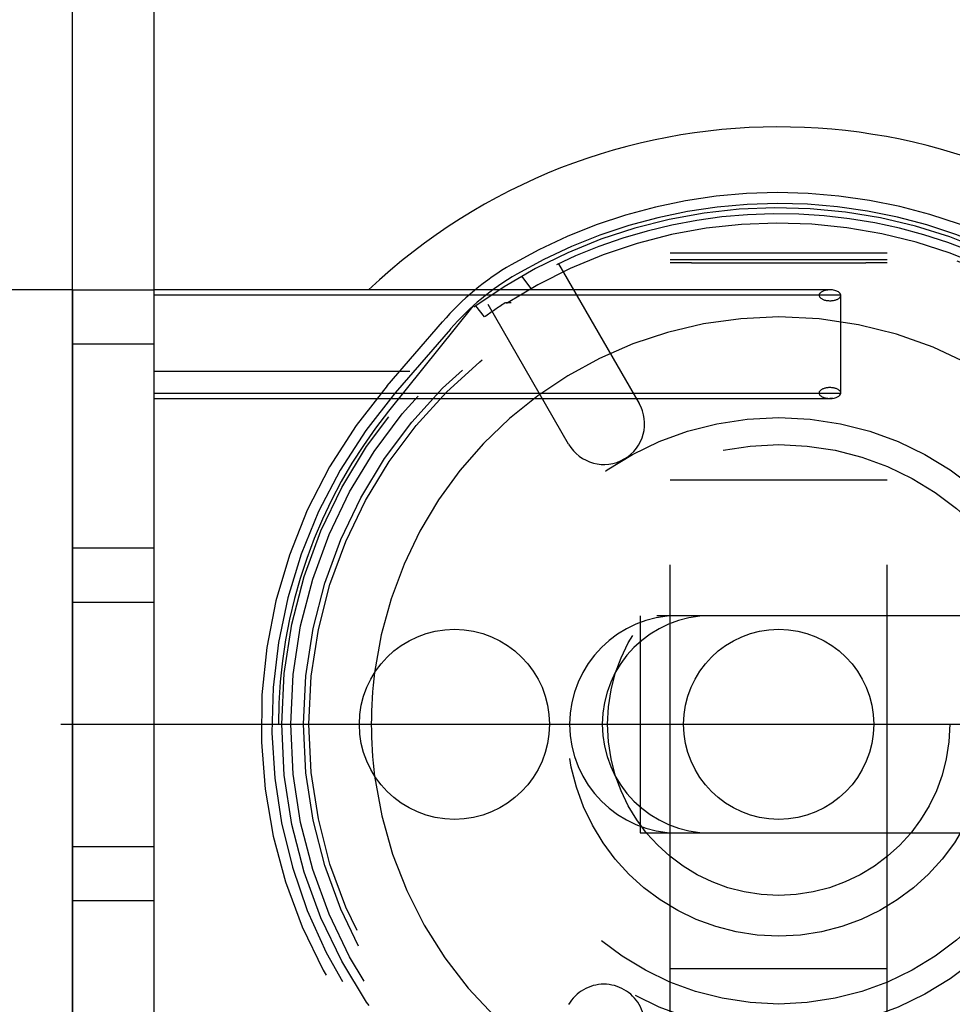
# Model space of a CAD drawing. Header units: millimetres. Extents: x 0 to 210, y 0 to 297.
# Tile 6 of 10: x 143.44 to 146.3, y 147.41 to 150.44. Entities that reach past the tile are written whole.
import ezdxf
from ezdxf.enums import TextEntityAlignment as Align

# ---------------------------------------------------------------- set-up
doc = ezdxf.new("R2010")
doc.units = ezdxf.units.MM
doc.header["$LTSCALE"] = 19.36
for name, pattern in [('CENTER', [0.6, 0.375, -0.075, 0.075, -0.075]), ('DOT', [0.2, 0.1, -0.1]), ('HIDDEN', [0.2, 0.1, -0.1])]:
    doc.linetypes.add(name, pattern=pattern)
doc.layers.get('0').update_dxf_attribs({"linetype": 'CONTINUOUS'})
for name, color, linetype in [('DEFAULT_2', 8, 'HIDDEN'), ('Z_AXIS', 7, 'CONTINUOUS'), ('Z_DIM_2D', 7, 'CONTINUOUS')]:
    doc.layers.add(name, color=color, linetype=linetype)
doc.styles.add('TEXTSTYLE_3', font='tridonic-metric-print-light.otf')
doc.styles.add('TEXTSTYLE_4', font='gdt', dxfattribs={"width": 0.7})
doc.dimstyles.new('DIMSTYLE_5', dxfattribs={"dimtxt": 2.2, "dimasz": 3.5, "dimexe": 1.5, "dimexo": 0, "dimgap": 0.55, "dimtad": 1, "dimdec": 1, "dimlfac": 6, "dimdsep": 46, "dimtxsty": 'TEXTSTYLE_3', "dimcen": 0.09, "dimclrt": 5, "dimadec": 1, "dimazin": 2, "dimtp": 0.1, "dimtm": 0.1, "dimtfac": 1, "dimtdec": 1, "dimtofl": 0, "dimtmove": 0, "dimatfit": 3, "dimfxl": 0, "dimtolj": 1, "dimarcsym": 0})
doc.dimstyles.new('DIMSTYLE_6', dxfattribs={"dimtxt": 2.2, "dimasz": 3.5, "dimexe": 1.5, "dimexo": 0, "dimgap": 0.55, "dimtad": 1, "dimdec": 1, "dimlfac": 6, "dimdsep": 46, "dimtxsty": 'TEXTSTYLE_3', "dimcen": 0.09, "dimclrt": 5, "dimadec": 1, "dimazin": 2, "dimtp": 0.2, "dimtm": 0.2, "dimtfac": 1, "dimtdec": 1, "dimtofl": 0, "dimtmove": 0, "dimatfit": 3, "dimfxl": 0, "dimtolj": 1, "dimarcsym": 0})

# ---------------------------------------------------------------- blocks, each defined once
blk = doc.blocks.new('*D7')
at = {"layer": 'Z_DIM_2D', "color": 2, "linetype": 'Continuous', "transparency": 16777216}
for p, q in [((143.5984, 146.9394), (143.5984, 154.4751)), ((143.8484, 146.9394), (143.8484, 154.4751)), ((143.5984, 152.9751), (143.7234, 152.9751)), ((143.8484, 152.9751), (143.7234, 152.9751)), ((143.7234, 152.9751), (147.2562, 152.9751))]:
    blk.add_line(p, q, dxfattribs=at)
at = {"layer": 'Z_DIM_2D', "color": 5, "linetype": 'Continuous', "transparency": 16777216, "style": 'TEXTSTYLE_3'}
blk.add_text('1.5', height=2.2, dxfattribs=at).set_placement((143.9849, 153.5251))
blk = doc.blocks.new('_NONE')
blk = doc.blocks.new('*D8')
at = {"layer": 'Z_DIM_2D', "color": 2, "linetype": 'Continuous', "transparency": 16777216}
for p, q in [((143.5984, 149.6061), (140.5681, 149.6061)), ((142.0681, 149.6061), (142.0681, 148.2728)), ((142.0681, 146.9394), (142.0681, 148.2728)), ((142.0681, 148.2728), (142.0681, 142.4451)), ((143.5984, 146.9394), (140.5681, 146.9394))]:
    blk.add_line(p, q, dxfattribs=at)
at = {"layer": 'Z_DIM_2D', "color": 5, "linetype": 'Continuous', "transparency": 16777216, "style": 'TEXTSTYLE_3'}
blk.add_text('16', height=2.2, rotation=90, dxfattribs=at).set_placement((141.5181, 145.353), align=Align.RIGHT)
blk = doc.blocks.new('*D9')
at = {"layer": 'Z_DIM_2D', "color": 2, "linetype": 'Continuous', "transparency": 16777216}
for p, q in [((143.5984, 149.4394), (143.5984, 163.1249)), ((147.8568, 149.0464), (147.8568, 163.1249)), ((145.7276, 161.6249), (124.7171, 161.6249)), ((143.5984, 161.6249), (145.7276, 161.6249)), ((147.8568, 161.6249), (145.7276, 161.6249))]:
    blk.add_line(p, q, dxfattribs=at)
at = {"layer": 'Z_DIM_2D', "color": 5, "linetype": 'Continuous', "transparency": 16777216}
for s, style, p in [('`', 'TEXTSTYLE_4', (138.0064, 162.1749)), (' (24', 'TEXTSTYLE_3', (135.4397, 162.1749)), ('1.5) ', 'TEXTSTYLE_3', (143.2385, 162.1749)), ('25.6', 'TEXTSTYLE_3', (130.1023, 162.1749))]:
    blk.add_text(s, height=2.2, dxfattribs=dict(at, style=style)).set_placement(p, align=Align.RIGHT)

msp = doc.modelspace()

# ---------------------------------------------------------------- linework, layer by layer
at = {"color": 6, "linetype": 'Continuous'}
for p, q in [((143.5984, 149.6061), (143.5984, 146.9394)), ((143.5984, 149.6061), (143.8484, 149.6061)), ((143.8484, 146.9394), (143.8484, 149.6061)), ((145.9279, 149.6061), (145.9224, 149.6061)), ((145.93, 149.6057), (145.9224, 149.6061)), ((145.9558, 149.2894), (145.9558, 149.5894)), ((143.8484, 149.2728), (145.9224, 149.2728))]:
    msp.add_line(p, q, dxfattribs=at)
at = {"color": 9, "linetype": 'Continuous'}
for p, q in [((145.9224, 149.6061), (143.8484, 149.6061)), ((145.9558, 149.5894), (143.8484, 149.5894)), ((143.8484, 149.4394), (143.5984, 149.4394)), ((143.8484, 149.2894), (145.9558, 149.2894)), ((143.5984, 148.8144), (143.8484, 148.8144)), ((143.5984, 147.8978), (143.8484, 147.8978)), ((143.8484, 147.7311), (143.5984, 147.7311))]:
    msp.add_line(p, q, dxfattribs=at)
at = {"color": 6, "linetype": 'Continuous'}
for centre in [(144.7701, 148.2728), (145.7651, 148.2728)]:
    msp.add_circle(centre, 0.2917, dxfattribs=at)
msp.add_arc((145.7651, 148.2728), 1.8333, 47.0141, 133.3418, dxfattribs=at)
at = {"color": 7, "linetype": 'Continuous'}
msp.add_arc((145.7651, 148.2728), 1.25, 172.6769, 187.2903, dxfattribs=at)
at = {"color": 6, "linetype": 'Continuous'}
for centre, start_param, end_param in [((145.9224, 149.5894), 0, 1.341968), ((145.9224, 149.2894), -1.570796, 0)]:
    msp.add_ellipse(centre, major_axis=(0.0333, 0), ratio=0.5, start_param=start_param, end_param=end_param, dxfattribs=at)
at = {"layer": 'DEFAULT_2', "color": 8, "linetype": 'HIDDEN'}
for p, q in [((145.4318, 146.8261), (145.4318, 149.7194)), ((145.4318, 149.7194), (146.0984, 149.7194)), ((146.0984, 146.8261), (146.0984, 149.7194)), ((145.0896, 149.6863), (145.337, 149.2578)), ((145.4318, 149.6994), (146.0984, 149.6994)), ((145.4978, 149.6894), (146.0324, 149.6894)), ((144.9441, 149.5658), (144.9272, 149.5658)), ((144.8628, 149.5228), (144.8362, 149.5571)), ((145.1205, 149.1328), (144.8733, 149.5609)), ((144.5634, 149.3114), (144.7331, 149.5077)), ((144.7583, 149.4859), (144.5886, 149.2896)), ((143.8484, 149.3561), (144.6334, 149.3561)), ((145.93, 149.2732), (145.9224, 149.2728)), ((145.9224, 149.2728), (145.9279, 149.2728)), ((145.4318, 149.0228), (146.0984, 149.0228)), ((143.5984, 148.6478), (143.8484, 148.6478)), ((145.3401, 148.6061), (145.3401, 147.9394)), ((147.3267, 148.6061), (145.3401, 148.6061)), ((145.3401, 147.9394), (147.3267, 147.9394)), ((146.0984, 147.5228), (145.4318, 147.5228))]:
    msp.add_line(p, q, dxfattribs=at)
at = {"layer": 'DEFAULT_2', "color": 8, "linetype": 'DOT'}
for p, q in [((145.4978, 149.6894), (145.4318, 149.6894)), ((146.0984, 149.6894), (146.0324, 149.6894)), ((145.0056, 149.6105), (144.9767, 149.6479)), ((144.8268, 149.556), (144.5681, 149.2337))]:
    msp.add_line(p, q, dxfattribs=at)
at = {"layer": 'DEFAULT_2', "color": 8, "linetype": 'HIDDEN'}
for radius in [1.525, 1.4583, 1.4417, 0.9417, 0.8583, 0.65, 0.525]:
    msp.add_circle((145.7651, 148.2728), radius, dxfattribs=at)
at = {"layer": 'DEFAULT_2', "color": 8, "linetype": 'DOT'}
msp.add_circle((145.7651, 148.2728), 1.4972, dxfattribs=at)
at = {"layer": 'DEFAULT_2', "color": 8, "linetype": 'HIDDEN'}
for centre, radius, start, end in [((145.7651, 148.2728), 1.6317, 66.7142, 120.1978), ((145.7651, 148.2728), 1.5983, 66.7142, 120.1978), ((145.7651, 148.2728), 1.5667, 45.0029, 136.2519), ((145.7651, 148.2728), 1.585, 62.5849, 126.1611), ((145.7651, 148.2728), 1.5383, 57.5847, 122.8961), ((145.3636, 148.9628), 0.8333, 120.1978, 139.1623), ((145.3636, 148.9628), 0.8, 120.1978, 139.1623), ((145.7651, 148.2728), 1.5417, 122.992, 125.8248), ((145.7651, 148.2728), 1.25, 187.2903, 90), ((145.7651, 148.2728), 1.25, 90, 172.6769), ((145.7651, 148.2728), 1.5883, 139.1623, 310.4062), ((145.7651, 148.2728), 1.555, 139.1623, 306.3552), ((145.7651, 148.2728), 1.535, 141.2429, 180), ((145.2287, 149.1953), 0.125, 210, 30), ((145.4568, 148.2728), 0.3333, 90, 270), ((145.5568, 148.2728), 0.3333, 90, 270), ((145.2287, 147.3502), 0.125, 330, 150)]:
    msp.add_arc(centre, radius, start, end, dxfattribs=at)
for centre, start_param, end_param in [((145.9224, 149.5894), 1.341968, 6.283185), ((145.9224, 149.2894), 0, 4.712389)]:
    msp.add_ellipse(centre, major_axis=(0.0333, 0), ratio=0.5, start_param=start_param, end_param=end_param, dxfattribs=at)
at = {"layer": 'Z_AXIS', "color": 7, "linetype": 'CENTER'}
msp.add_line((143.5626, 148.2728), (149.9061, 148.2728), dxfattribs=at)

# ---------------------------------------------------------------- dimensions: what is measured, and where the dimension line sits
at = {"layer": 'Z_DIM_2D', "color": 2, "linetype": 'Continuous'}
dim = msp.add_linear_dim(base=(147.85677, 161.62494), p1=(143.59844, 149.43944), p2=(147.85677, 149.04639), text='<> (24%%p1.5) ', dimstyle='DIMSTYLE_6', override={"dimblk1": 'NONE', "dimblk2": 'NONE', "dimsah": 1}, dxfattribs=at)
dim.commit()
dim.dimension.update_dxf_attribs({"geometry": '*D9', "text_midpoint": (133.97782, 161.62494), "dimtype": 160})
for base, p1, angle, dimstyle, picture, middle in [((143.5984, 152.9751), (143.8484, 146.9394), 180, 'DIMSTYLE_5', '*D7', (145.6092, 152.9751)), ((142.0681, 146.9394), (143.5984, 149.6061), 270, 'DIMSTYLE_6', '*D8', (142.0681, 143.8883))]:
    dim = msp.add_linear_dim(base=base, p1=p1, p2=(143.5984, 146.9394), angle=angle, dimstyle=dimstyle, override={"dimblk1": 'NONE', "dimblk2": 'NONE', "dimsah": 1}, dxfattribs=at)
    dim.commit()
    dim.dimension.update_dxf_attribs({"geometry": picture, "text_midpoint": middle, "dimtype": 160})

doc.saveas('drawing.dxf')
